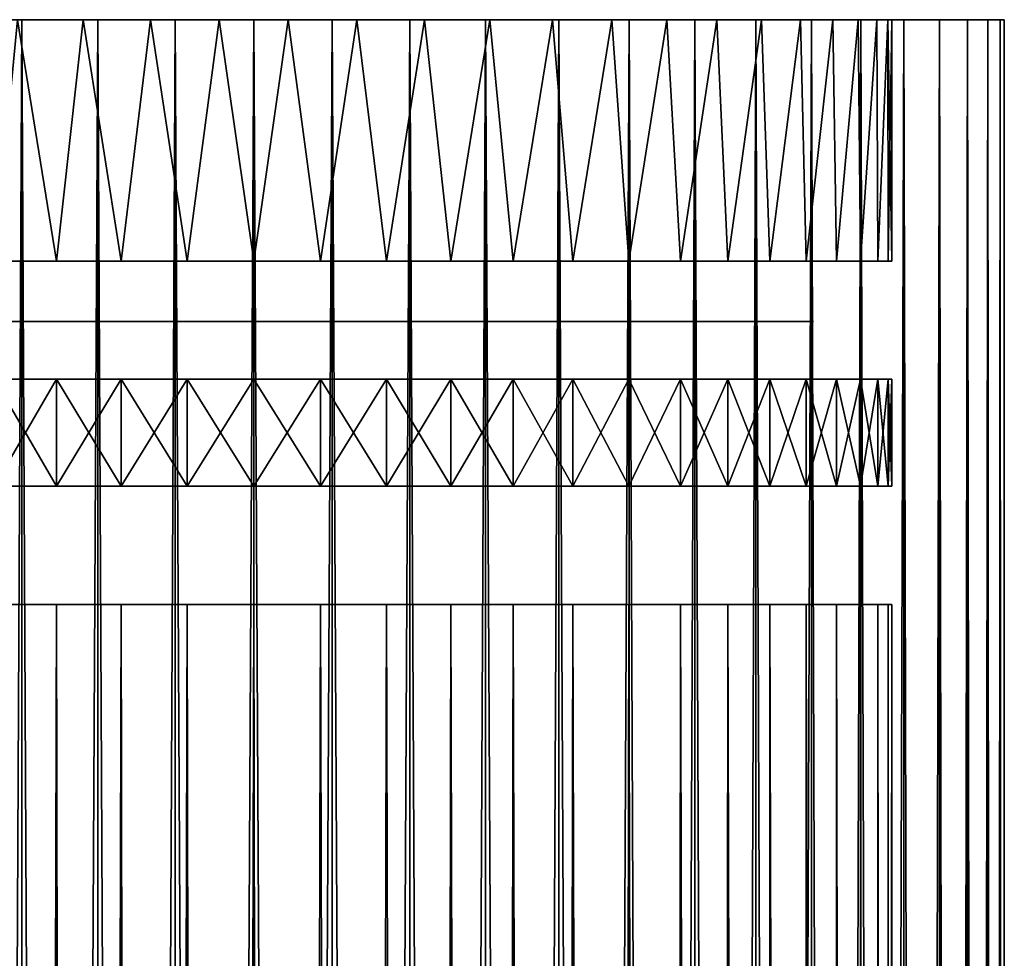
# Model space of a CAD drawing. Header units: millimetres. Extents: x -10 to 10, y 200 to 400.
# Tile 10 of 10: x -3 to 10, y 388 to 400. Entities that reach past the tile are written whole.
import ezdxf

# ---------------------------------------------------------------- set-up
doc = ezdxf.new("R2010")
doc.units = ezdxf.units.MM
doc.header["$LTSCALE"] = 10.936259
for name, color, linetype in [('1', 7, 'CONTINUOUS'), ('3', 7, 'CONTINUOUS'), ('4', 7, 'CONTINUOUS'), ('5', 7, 'CONTINUOUS'), ('6', 7, 'CONTINUOUS'), ('7', 7, 'CONTINUOUS'), ('8', 7, 'CONTINUOUS'), ('9', 7, 'CONTINUOUS')]:
    doc.layers.add(name, color=color, linetype=linetype)

msp = doc.modelspace()

# ---------------------------------------------------------------- linework, layer by layer
at = {"layer": '1', "color": 250, "linetype": 'Continuous', "true_color": 0x1c1c1c}
for points in [[(-2.471, 395.979, -7.044), (-3.243, 395.979, -6.724), (-3.24, 395.979, 6.726), (-2.471, 395.979, -7.044)], [(-2.467, 395.979, 7.046), (-2.471, 395.979, -7.044), (-3.24, 395.979, 6.726), (-2.467, 395.979, 7.046)], [(-1.667, 395.979, -7.276), (-2.471, 395.979, -7.044), (-2.467, 395.979, 7.046), (-1.667, 395.979, -7.276)], [(-1.664, 395.979, 7.277), (-1.667, 395.979, -7.276), (-2.467, 395.979, 7.046), (-1.664, 395.979, 7.277)], [(-0.841, 395.979, -7.417), (-1.667, 395.979, -7.276), (-1.664, 395.979, 7.277), (-0.841, 395.979, -7.417)], [(-0.839, 395.979, 7.417), (-0.841, 395.979, -7.417), (-1.664, 395.979, 7.277), (-0.839, 395.979, 7.417)], [(-0.005, 395.979, -7.464), (-0.841, 395.979, -7.417), (-0.839, 395.979, 7.417), (-0.005, 395.979, -7.464)], [(-0.003, 395.979, 7.464), (-0.005, 395.979, -7.464), (-0.839, 395.979, 7.417), (-0.003, 395.979, 7.464)], [(0.831, 395.979, -7.417), (-0.005, 395.979, -7.464), (-0.003, 395.979, 7.464), (0.831, 395.979, -7.417)], [(0.833, 395.979, 7.417), (0.831, 395.979, -7.417), (-0.003, 395.979, 7.464), (0.833, 395.979, 7.417)], [(1.656, 395.979, -7.277), (0.831, 395.979, -7.417), (0.833, 395.979, 7.417), (1.656, 395.979, -7.277)], [(1.659, 395.979, 7.276), (1.656, 395.979, -7.277), (0.833, 395.979, 7.417), (1.659, 395.979, 7.276)], [(2.459, 395.979, -7.046), (1.656, 395.979, -7.277), (1.659, 395.979, 7.276), (2.459, 395.979, -7.046)], [(2.463, 395.979, 7.044), (2.459, 395.979, -7.046), (1.659, 395.979, 7.276), (2.463, 395.979, 7.044)], [(3.232, 395.979, -6.726), (2.459, 395.979, -7.046), (2.463, 395.979, 7.044), (3.232, 395.979, -6.726)], [(3.235, 395.979, 6.724), (3.232, 395.979, -6.726), (2.463, 395.979, 7.044), (3.235, 395.979, 6.724)], [(3.964, 395.979, -6.322), (3.232, 395.979, -6.726), (3.235, 395.979, 6.724), (3.964, 395.979, -6.322)], [(3.968, 395.979, 6.319), (3.964, 395.979, -6.322), (3.235, 395.979, 6.724), (3.968, 395.979, 6.319)], [(4.646, 395.979, -5.838), (3.964, 395.979, -6.322), (3.968, 395.979, 6.319), (4.646, 395.979, -5.838)], [(4.65, 395.979, 5.835), (4.646, 395.979, -5.838), (3.968, 395.979, 6.319), (4.65, 395.979, 5.835)], [(5.269, 395.979, -5.282), (4.646, 395.979, -5.838), (4.65, 395.979, 5.835), (5.269, 395.979, -5.282)], [(5.274, 395.979, 5.277), (5.269, 395.979, -5.282), (4.65, 395.979, 5.835), (5.274, 395.979, 5.277)], [(5.827, 395.979, -4.659), (5.269, 395.979, -5.282), (5.274, 395.979, 5.277), (5.827, 395.979, -4.659)], [(5.832, 395.979, 4.653), (5.827, 395.979, -4.659), (5.274, 395.979, 5.277), (5.832, 395.979, 4.653)], [(6.312, 395.979, -3.977), (5.827, 395.979, -4.659), (5.832, 395.979, 4.653), (6.312, 395.979, -3.977)], [(6.316, 395.979, 3.97), (6.312, 395.979, -3.977), (5.832, 395.979, 4.653), (6.316, 395.979, 3.97)], [(6.717, 395.979, -3.246), (6.312, 395.979, -3.977), (6.316, 395.979, 3.97), (6.717, 395.979, -3.246)], [(6.72, 395.979, 3.239), (6.717, 395.979, -3.246), (6.316, 395.979, 3.97), (6.72, 395.979, 3.239)], [(7.038, 395.979, -2.472), (6.717, 395.979, -3.246), (6.72, 395.979, 3.239), (7.038, 395.979, -2.472)], [(7.04, 395.979, 2.467), (7.038, 395.979, -2.472), (6.72, 395.979, 3.239), (7.04, 395.979, 2.467)], [(7.271, 395.979, -1.666), (7.038, 395.979, -2.472), (7.04, 395.979, 2.467), (7.271, 395.979, -1.666)], [(7.272, 395.979, 1.662), (7.271, 395.979, -1.666), (7.04, 395.979, 2.467), (7.272, 395.979, 1.662)], [(7.413, 395.979, -0.838), (7.271, 395.979, -1.666), (7.272, 395.979, 1.662), (7.413, 395.979, -0.838)], [(7.413, 395.979, 0.837), (7.413, 395.979, -0.838), (7.272, 395.979, 1.662), (7.413, 395.979, 0.837)], [(7.46, 395.979), (7.413, 395.979, -0.838), (7.413, 395.979, 0.837), (7.46, 395.979)]]:
    msp.add_3dface(points, dxfattribs=at)
at = {"layer": '3', "color": 7, "linetype": 'Continuous', "true_color": 0xe0f2ff}
for points in [[(-5.878, 400, 8.09), (-5, 400, 8.66), (-2.274, 400, 8.19), (-5.878, 400, 8.09)], [(-3.146, 400, 7.896), (-5.878, 400, 8.09), (-2.274, 400, 8.19), (-3.146, 400, 7.896)], [(-5, 400, -8.66), (-5.878, 400, -8.09), (-0.46, 400, -8.488), (-5, 400, -8.66)], [(-0.46, 400, -8.488), (-5.878, 400, -8.09), (-1.375, 400, -8.388), (-0.46, 400, -8.488)], [(-1.375, 400, -8.388), (-5.878, 400, -8.09), (-2.274, 400, -8.19), (-1.375, 400, -8.388)], [(-2.274, 400, -8.19), (-5.878, 400, -8.09), (-3.146, 400, -7.896), (-2.274, 400, -8.19)], [(-4.067, 400, 9.135), (5, 400, 8.66), (-5, 400, 8.66), (-4.067, 400, 9.135)], [(-5, 400, 8.66), (5, 400, 8.66), (0.46, 400, 8.488), (-5, 400, 8.66)], [(-2.274, 400, 8.19), (-5, 400, 8.66), (-1.375, 400, 8.388), (-2.274, 400, 8.19)], [(-1.375, 400, 8.388), (-5, 400, 8.66), (-0.46, 400, 8.488), (-1.375, 400, 8.388)], [(-0.46, 400, 8.488), (-5, 400, 8.66), (0.46, 400, 8.488), (-0.46, 400, 8.488)], [(-4.067, 400, -9.135), (-5, 400, -8.66), (4.067, 400, -9.135), (-4.067, 400, -9.135)], [(4.067, 400, -9.135), (-5, 400, -8.66), (5, 400, -8.66), (4.067, 400, -9.135)], [(5, 400, -8.66), (-5, 400, -8.66), (-0.46, 400, -8.488), (5, 400, -8.66)], [(4.067, 400, 9.135), (5, 400, 8.66), (-4.067, 400, 9.135), (4.067, 400, 9.135)], [(-3.09, 400, 9.511), (4.067, 400, 9.135), (-4.067, 400, 9.135), (-3.09, 400, 9.511)], [(-3.09, 400, -9.511), (-4.067, 400, -9.135), (3.09, 400, -9.511), (-3.09, 400, -9.511)], [(3.09, 400, -9.511), (-4.067, 400, -9.135), (4.067, 400, -9.135), (3.09, 400, -9.511)], [(3.09, 400, 9.511), (4.067, 400, 9.135), (-3.09, 400, 9.511), (3.09, 400, 9.511)], [(-2.079, 400, 9.781), (3.09, 400, 9.511), (-3.09, 400, 9.511), (-2.079, 400, 9.781)], [(-2.079, 400, -9.781), (-3.09, 400, -9.511), (2.079, 400, -9.781), (-2.079, 400, -9.781)], [(2.079, 400, -9.781), (-3.09, 400, -9.511), (3.09, 400, -9.511), (2.079, 400, -9.781)], [(2.079, 400, 9.781), (3.09, 400, 9.511), (-2.079, 400, 9.781), (2.079, 400, 9.781)], [(-1.045, 400, 9.945), (2.079, 400, 9.781), (-2.079, 400, 9.781), (-1.045, 400, 9.945)], [(-1.045, 400, -9.945), (-2.079, 400, -9.781), (1.045, 400, -9.945), (-1.045, 400, -9.945)], [(1.045, 400, -9.945), (-2.079, 400, -9.781), (2.079, 400, -9.781), (1.045, 400, -9.945)], [(1.045, 400, 9.945), (2.079, 400, 9.781), (-1.045, 400, 9.945), (1.045, 400, 9.945)], [(0, 400, 10), (1.045, 400, 9.945), (-1.045, 400, 9.945), (0, 400, 10)], [(0, 400, -10), (-1.045, 400, -9.945), (1.045, 400, -9.945), (0, 400, -10)], [(0.46, 400, -8.488), (5, 400, -8.66), (-0.46, 400, -8.488), (0.46, 400, -8.488)], [(5, 400, 8.66), (5.878, 400, 8.09), (0.46, 400, 8.488), (5, 400, 8.66)], [(0.46, 400, 8.488), (5.878, 400, 8.09), (1.375, 400, 8.388), (0.46, 400, 8.488)], [(1.375, 400, -8.388), (5, 400, -8.66), (0.46, 400, -8.488), (1.375, 400, -8.388)], [(1.375, 400, 8.388), (5.878, 400, 8.09), (2.274, 400, 8.19), (1.375, 400, 8.388)], [(2.274, 400, -8.19), (5, 400, -8.66), (1.375, 400, -8.388), (2.274, 400, -8.19)], [(2.274, 400, 8.19), (5.878, 400, 8.09), (3.146, 400, 7.896), (2.274, 400, 8.19)], [(5.878, 400, -8.09), (5, 400, -8.66), (2.274, 400, -8.19), (5.878, 400, -8.09)], [(3.146, 400, -7.896), (5.878, 400, -8.09), (2.274, 400, -8.19), (3.146, 400, -7.896)], [(5.878, 400, 8.09), (6.691, 400, 7.431), (3.146, 400, 7.896), (5.878, 400, 8.09)], [(3.146, 400, 7.896), (6.691, 400, 7.431), (3.981, 400, 7.51), (3.146, 400, 7.896)], [(3.981, 400, -7.51), (5.878, 400, -8.09), (3.146, 400, -7.896), (3.981, 400, -7.51)], [(3.981, 400, 7.51), (6.691, 400, 7.431), (4.77, 400, 7.035), (3.981, 400, 7.51)], [(6.691, 400, -7.431), (5.878, 400, -8.09), (3.981, 400, -7.51), (6.691, 400, -7.431)], [(4.77, 400, -7.035), (6.691, 400, -7.431), (3.981, 400, -7.51), (4.77, 400, -7.035)], [(6.691, 400, 7.431), (7.431, 400, 6.691), (4.77, 400, 7.035), (6.691, 400, 7.431)], [(4.77, 400, 7.035), (7.431, 400, 6.691), (5.503, 400, 6.478), (4.77, 400, 7.035)], [(7.431, 400, -6.691), (6.691, 400, -7.431), (4.77, 400, -7.035), (7.431, 400, -6.691)], [(5.503, 400, -6.478), (7.431, 400, -6.691), (4.77, 400, -7.035), (5.503, 400, -6.478)], [(7.431, 400, 6.691), (8.09, 400, 5.878), (5.503, 400, 6.478), (7.431, 400, 6.691)], [(5.503, 400, 6.478), (8.09, 400, 5.878), (6.171, 400, 5.845), (5.503, 400, 6.478)], [(8.09, 400, -5.878), (7.431, 400, -6.691), (5.503, 400, -6.478), (8.09, 400, -5.878)], [(6.171, 400, -5.845), (8.09, 400, -5.878), (5.503, 400, -6.478), (6.171, 400, -5.845)], [(8.09, 400, 5.878), (8.66, 400, 5), (6.171, 400, 5.845), (8.09, 400, 5.878)], [(6.171, 400, 5.845), (8.66, 400, 5), (6.767, 400, 5.144), (6.171, 400, 5.845)], [(6.767, 400, -5.144), (8.09, 400, -5.878), (6.171, 400, -5.845), (6.767, 400, -5.144)], [(6.767, 400, 5.144), (8.66, 400, 5), (7.283, 400, 4.382), (6.767, 400, 5.144)], [(8.66, 400, -5), (8.09, 400, -5.878), (6.767, 400, -5.144), (8.66, 400, -5)], [(7.283, 400, -4.382), (8.66, 400, -5), (6.767, 400, -5.144), (7.283, 400, -4.382)], [(8.66, 400, 5), (9.135, 400, 4.067), (7.283, 400, 4.382), (8.66, 400, 5)], [(7.283, 400, 4.382), (9.135, 400, 4.067), (7.714, 400, 3.569), (7.283, 400, 4.382)], [(9.135, 400, -4.067), (8.66, 400, -5), (7.283, 400, -4.382), (9.135, 400, -4.067)], [(7.714, 400, -3.569), (9.135, 400, -4.067), (7.283, 400, -4.382), (7.714, 400, -3.569)], [(9.135, 400, 4.067), (9.511, 400, 3.09), (7.714, 400, 3.569), (9.135, 400, 4.067)], [(7.714, 400, 3.569), (9.511, 400, 3.09), (8.055, 400, 2.714), (7.714, 400, 3.569)], [(9.511, 400, -3.09), (9.135, 400, -4.067), (7.714, 400, -3.569), (9.511, 400, -3.09)], [(8.055, 400, -2.714), (9.511, 400, -3.09), (7.714, 400, -3.569), (8.055, 400, -2.714)], [(9.511, 400, 3.09), (9.781, 400, 2.079), (8.055, 400, 2.714), (9.511, 400, 3.09)], [(8.055, 400, 2.714), (9.781, 400, 2.079), (8.301, 400, 1.827), (8.055, 400, 2.714)], [(9.781, 400, -2.079), (9.511, 400, -3.09), (8.055, 400, -2.714), (9.781, 400, -2.079)], [(8.301, 400, -1.827), (9.781, 400, -2.079), (8.055, 400, -2.714), (8.301, 400, -1.827)], [(9.781, 400, 2.079), (9.945, 400, 1.045), (8.301, 400, 1.827), (9.781, 400, 2.079)], [(8.301, 400, 1.827), (9.945, 400, 1.045), (8.45, 400, 0.919), (8.301, 400, 1.827)], [(9.945, 400, -1.045), (9.781, 400, -2.079), (8.301, 400, -1.827), (9.945, 400, -1.045)], [(8.45, 400, -0.919), (9.945, 400, -1.045), (8.301, 400, -1.827), (8.45, 400, -0.919)], [(9.945, 400, 1.045), (10, 400), (8.45, 400, 0.919), (9.945, 400, 1.045)], [(10, 400), (8.5, 400), (8.45, 400, 0.919), (10, 400)], [(8.5, 400), (9.945, 400, -1.045), (8.45, 400, -0.919), (8.5, 400)], [(10, 400), (9.945, 400, -1.045), (8.5, 400), (10, 400)]]:
    msp.add_3dface(points, dxfattribs=at)
at = {"layer": '4', "color": 7, "linetype": 'Continuous', "true_color": 0xe0f2ff}
for points in [[(-3.09, 200, -9.511), (-4.067, 200, -9.135), (-3.09, 400, -9.511), (-3.09, 200, -9.511)], [(-4.067, 200, -9.135), (-4.067, 400, -9.135), (-3.09, 400, -9.511), (-4.067, 200, -9.135)], [(-2.079, 200, -9.781), (-3.09, 200, -9.511), (-2.079, 400, -9.781), (-2.079, 200, -9.781)], [(-3.09, 200, -9.511), (-3.09, 400, -9.511), (-2.079, 400, -9.781), (-3.09, 200, -9.511)], [(-1.045, 200, -9.945), (-2.079, 200, -9.781), (-1.045, 400, -9.945), (-1.045, 200, -9.945)], [(-2.079, 200, -9.781), (-2.079, 400, -9.781), (-1.045, 400, -9.945), (-2.079, 200, -9.781)], [(0, 200, -10), (-1.045, 200, -9.945), (0, 400, -10), (0, 200, -10)], [(-1.045, 200, -9.945), (-1.045, 400, -9.945), (0, 400, -10), (-1.045, 200, -9.945)], [(1.045, 200, -9.945), (0, 200, -10), (1.045, 400, -9.945), (1.045, 200, -9.945)], [(0, 200, -10), (0, 400, -10), (1.045, 400, -9.945), (0, 200, -10)], [(2.079, 200, -9.781), (1.045, 200, -9.945), (2.079, 400, -9.781), (2.079, 200, -9.781)], [(1.045, 200, -9.945), (1.045, 400, -9.945), (2.079, 400, -9.781), (1.045, 200, -9.945)], [(3.09, 200, -9.511), (2.079, 200, -9.781), (3.09, 400, -9.511), (3.09, 200, -9.511)], [(2.079, 200, -9.781), (2.079, 400, -9.781), (3.09, 400, -9.511), (2.079, 200, -9.781)], [(4.067, 200, -9.135), (3.09, 200, -9.511), (4.067, 400, -9.135), (4.067, 200, -9.135)], [(3.09, 200, -9.511), (3.09, 400, -9.511), (4.067, 400, -9.135), (3.09, 200, -9.511)], [(5, 200, -8.66), (4.067, 200, -9.135), (5, 400, -8.66), (5, 200, -8.66)], [(4.067, 200, -9.135), (4.067, 400, -9.135), (5, 400, -8.66), (4.067, 200, -9.135)], [(5.878, 200, -8.09), (5, 200, -8.66), (5.878, 400, -8.09), (5.878, 200, -8.09)], [(5, 200, -8.66), (5, 400, -8.66), (5.878, 400, -8.09), (5, 200, -8.66)], [(6.691, 200, -7.431), (5.878, 200, -8.09), (6.691, 400, -7.431), (6.691, 200, -7.431)], [(5.878, 200, -8.09), (5.878, 400, -8.09), (6.691, 400, -7.431), (5.878, 200, -8.09)], [(7.431, 200, -6.691), (6.691, 200, -7.431), (7.431, 400, -6.691), (7.431, 200, -6.691)], [(6.691, 200, -7.431), (6.691, 400, -7.431), (7.431, 400, -6.691), (6.691, 200, -7.431)], [(8.09, 200, -5.878), (7.431, 200, -6.691), (8.09, 400, -5.878), (8.09, 200, -5.878)], [(7.431, 200, -6.691), (7.431, 400, -6.691), (8.09, 400, -5.878), (7.431, 200, -6.691)], [(8.66, 200, -5), (8.09, 200, -5.878), (8.66, 400, -5), (8.66, 200, -5)], [(8.09, 200, -5.878), (8.09, 400, -5.878), (8.66, 400, -5), (8.09, 200, -5.878)], [(9.135, 200, -4.067), (8.66, 200, -5), (9.135, 400, -4.067), (9.135, 200, -4.067)], [(8.66, 200, -5), (8.66, 400, -5), (9.135, 400, -4.067), (8.66, 200, -5)], [(9.511, 200, -3.09), (9.135, 200, -4.067), (9.511, 400, -3.09), (9.511, 200, -3.09)], [(9.135, 200, -4.067), (9.135, 400, -4.067), (9.511, 400, -3.09), (9.135, 200, -4.067)], [(9.781, 200, -2.079), (9.511, 200, -3.09), (9.781, 400, -2.079), (9.781, 200, -2.079)], [(9.511, 200, -3.09), (9.511, 400, -3.09), (9.781, 400, -2.079), (9.511, 200, -3.09)], [(9.945, 200, -1.045), (9.781, 200, -2.079), (9.945, 400, -1.045), (9.945, 200, -1.045)], [(9.781, 200, -2.079), (9.781, 400, -2.079), (9.945, 400, -1.045), (9.781, 200, -2.079)], [(10, 200), (9.945, 200, -1.045), (10, 400), (10, 200)], [(10, 400), (9.945, 200, -1.045), (9.945, 400, -1.045), (10, 400)]]:
    msp.add_3dface(points, dxfattribs=at)
at = {"layer": '5', "color": 7, "linetype": 'Continuous', "true_color": 0xe0f2ff}
for points in [[(-4.067, 200, 9.135), (-3.09, 200, 9.511), (-4.067, 400, 9.135), (-4.067, 200, 9.135)], [(-3.09, 200, 9.511), (-3.09, 400, 9.511), (-4.067, 400, 9.135), (-3.09, 200, 9.511)], [(-3.09, 200, 9.511), (-2.079, 200, 9.781), (-3.09, 400, 9.511), (-3.09, 200, 9.511)], [(-2.079, 200, 9.781), (-2.079, 400, 9.781), (-3.09, 400, 9.511), (-2.079, 200, 9.781)], [(-2.079, 200, 9.781), (-1.045, 200, 9.945), (-2.079, 400, 9.781), (-2.079, 200, 9.781)], [(-1.045, 200, 9.945), (-1.045, 400, 9.945), (-2.079, 400, 9.781), (-1.045, 200, 9.945)], [(-1.045, 200, 9.945), (0, 200, 10), (-1.045, 400, 9.945), (-1.045, 200, 9.945)], [(0, 200, 10), (0, 400, 10), (-1.045, 400, 9.945), (0, 200, 10)], [(0, 200, 10), (1.045, 200, 9.945), (0, 400, 10), (0, 200, 10)], [(1.045, 200, 9.945), (1.045, 400, 9.945), (0, 400, 10), (1.045, 200, 9.945)], [(1.045, 200, 9.945), (2.079, 200, 9.781), (1.045, 400, 9.945), (1.045, 200, 9.945)], [(2.079, 200, 9.781), (2.079, 400, 9.781), (1.045, 400, 9.945), (2.079, 200, 9.781)], [(2.079, 200, 9.781), (3.09, 200, 9.511), (2.079, 400, 9.781), (2.079, 200, 9.781)], [(3.09, 200, 9.511), (3.09, 400, 9.511), (2.079, 400, 9.781), (3.09, 200, 9.511)], [(3.09, 200, 9.511), (4.067, 200, 9.135), (3.09, 400, 9.511), (3.09, 200, 9.511)], [(4.067, 200, 9.135), (4.067, 400, 9.135), (3.09, 400, 9.511), (4.067, 200, 9.135)], [(4.067, 200, 9.135), (5, 200, 8.66), (4.067, 400, 9.135), (4.067, 200, 9.135)], [(5, 200, 8.66), (5, 400, 8.66), (4.067, 400, 9.135), (5, 200, 8.66)], [(5, 200, 8.66), (5.878, 200, 8.09), (5, 400, 8.66), (5, 200, 8.66)], [(5.878, 200, 8.09), (5.878, 400, 8.09), (5, 400, 8.66), (5.878, 200, 8.09)], [(5.878, 200, 8.09), (6.691, 200, 7.431), (5.878, 400, 8.09), (5.878, 200, 8.09)], [(6.691, 200, 7.431), (6.691, 400, 7.431), (5.878, 400, 8.09), (6.691, 200, 7.431)], [(6.691, 200, 7.431), (7.431, 200, 6.691), (6.691, 400, 7.431), (6.691, 200, 7.431)], [(7.431, 200, 6.691), (7.431, 400, 6.691), (6.691, 400, 7.431), (7.431, 200, 6.691)], [(7.431, 200, 6.691), (8.09, 200, 5.878), (7.431, 400, 6.691), (7.431, 200, 6.691)], [(8.09, 200, 5.878), (8.09, 400, 5.878), (7.431, 400, 6.691), (8.09, 200, 5.878)], [(8.09, 200, 5.878), (8.66, 200, 5), (8.09, 400, 5.878), (8.09, 200, 5.878)], [(8.66, 200, 5), (8.66, 400, 5), (8.09, 400, 5.878), (8.66, 200, 5)], [(8.66, 200, 5), (9.135, 200, 4.067), (8.66, 400, 5), (8.66, 200, 5)], [(9.135, 200, 4.067), (9.135, 400, 4.067), (8.66, 400, 5), (9.135, 200, 4.067)], [(9.135, 200, 4.067), (9.511, 200, 3.09), (9.135, 400, 4.067), (9.135, 200, 4.067)], [(9.511, 200, 3.09), (9.511, 400, 3.09), (9.135, 400, 4.067), (9.511, 200, 3.09)], [(9.511, 200, 3.09), (9.781, 200, 2.079), (9.511, 400, 3.09), (9.511, 200, 3.09)], [(9.781, 200, 2.079), (9.781, 400, 2.079), (9.511, 400, 3.09), (9.781, 200, 2.079)], [(9.781, 200, 2.079), (9.945, 200, 1.045), (9.781, 400, 2.079), (9.781, 200, 2.079)], [(9.945, 200, 1.045), (9.945, 400, 1.045), (9.781, 400, 2.079), (9.945, 200, 1.045)], [(9.945, 200, 1.045), (10, 200), (9.945, 400, 1.045), (9.945, 200, 1.045)], [(10, 200), (10, 400), (9.945, 400, 1.045), (10, 200)]]:
    msp.add_3dface(points, dxfattribs=at)
at = {"layer": '6', "color": 7, "linetype": 'Continuous', "true_color": 0xe0f2ff}
for points in [[(-2.627, 396.786, -8.084), (-3.146, 400, -7.896), (-3.457, 396.786, -7.765), (-2.627, 396.786, -8.084)], [(-2.274, 400, -8.19), (-3.146, 400, -7.896), (-2.627, 396.786, -8.084), (-2.274, 400, -8.19)], [(-1.767, 396.786, -8.314), (-2.274, 400, -8.19), (-2.627, 396.786, -8.084), (-1.767, 396.786, -8.314)], [(-1.375, 400, -8.388), (-2.274, 400, -8.19), (-1.767, 396.786, -8.314), (-1.375, 400, -8.388)], [(-0.888, 396.786, -8.453), (-1.375, 400, -8.388), (-1.767, 396.786, -8.314), (-0.888, 396.786, -8.453)], [(-0.46, 400, -8.488), (-1.375, 400, -8.388), (-0.888, 396.786, -8.453), (-0.46, 400, -8.488)], [(0, 396.786, -8.5), (-0.46, 400, -8.488), (-0.888, 396.786, -8.453), (0, 396.786, -8.5)], [(0.46, 400, -8.488), (-0.46, 400, -8.488), (0, 396.786, -8.5), (0.46, 400, -8.488)], [(0.888, 396.786, -8.453), (0.46, 400, -8.488), (0, 396.786, -8.5), (0.888, 396.786, -8.453)], [(1.375, 400, -8.388), (0.46, 400, -8.488), (0.888, 396.786, -8.453), (1.375, 400, -8.388)], [(1.767, 396.786, -8.314), (1.375, 400, -8.388), (0.888, 396.786, -8.453), (1.767, 396.786, -8.314)], [(2.274, 400, -8.19), (1.375, 400, -8.388), (1.767, 396.786, -8.314), (2.274, 400, -8.19)], [(2.627, 396.786, -8.084), (2.274, 400, -8.19), (1.767, 396.786, -8.314), (2.627, 396.786, -8.084)], [(3.146, 400, -7.896), (2.274, 400, -8.19), (2.627, 396.786, -8.084), (3.146, 400, -7.896)], [(3.457, 396.786, -7.765), (3.146, 400, -7.896), (2.627, 396.786, -8.084), (3.457, 396.786, -7.765)], [(3.981, 400, -7.51), (3.146, 400, -7.896), (3.457, 396.786, -7.765), (3.981, 400, -7.51)], [(4.25, 396.786, -7.361), (3.981, 400, -7.51), (3.457, 396.786, -7.765), (4.25, 396.786, -7.361)], [(4.77, 400, -7.035), (3.981, 400, -7.51), (4.25, 396.786, -7.361), (4.77, 400, -7.035)], [(4.996, 396.786, -6.877), (4.77, 400, -7.035), (4.25, 396.786, -7.361), (4.996, 396.786, -6.877)], [(5.503, 400, -6.478), (4.77, 400, -7.035), (4.996, 396.786, -6.877), (5.503, 400, -6.478)], [(5.688, 396.786, -6.317), (5.503, 400, -6.478), (4.996, 396.786, -6.877), (5.688, 396.786, -6.317)], [(6.171, 400, -5.845), (5.503, 400, -6.478), (5.688, 396.786, -6.317), (6.171, 400, -5.845)], [(6.317, 396.786, -5.688), (6.171, 400, -5.845), (5.688, 396.786, -6.317), (6.317, 396.786, -5.688)], [(6.767, 400, -5.144), (6.171, 400, -5.845), (6.317, 396.786, -5.688), (6.767, 400, -5.144)], [(6.877, 396.786, -4.996), (6.767, 400, -5.144), (6.317, 396.786, -5.688), (6.877, 396.786, -4.996)], [(7.283, 400, -4.382), (6.767, 400, -5.144), (6.877, 396.786, -4.996), (7.283, 400, -4.382)], [(7.361, 396.786, -4.25), (7.283, 400, -4.382), (6.877, 396.786, -4.996), (7.361, 396.786, -4.25)], [(7.714, 400, -3.569), (7.283, 400, -4.382), (7.361, 396.786, -4.25), (7.714, 400, -3.569)], [(7.765, 396.786, -3.457), (7.714, 400, -3.569), (7.361, 396.786, -4.25), (7.765, 396.786, -3.457)], [(8.055, 400, -2.714), (7.714, 400, -3.569), (7.765, 396.786, -3.457), (8.055, 400, -2.714)], [(8.084, 396.786, -2.627), (8.055, 400, -2.714), (7.765, 396.786, -3.457), (8.084, 396.786, -2.627)], [(8.301, 400, -1.827), (8.055, 400, -2.714), (8.084, 396.786, -2.627), (8.301, 400, -1.827)], [(8.314, 396.786, -1.767), (8.301, 400, -1.827), (8.084, 396.786, -2.627), (8.314, 396.786, -1.767)], [(8.45, 400, -0.919), (8.301, 400, -1.827), (8.314, 396.786, -1.767), (8.45, 400, -0.919)], [(8.453, 396.786, -0.888), (8.45, 400, -0.919), (8.314, 396.786, -1.767), (8.453, 396.786, -0.888)], [(8.5, 400), (8.45, 400, -0.919), (8.5, 396.786), (8.5, 400)], [(8.5, 396.786), (8.45, 400, -0.919), (8.453, 396.786, -0.888), (8.5, 396.786)], [(-3.457, 392.214, -7.765), (-3.146, 200, -7.896), (-2.627, 392.214, -8.084), (-3.457, 392.214, -7.765)], [(-3.146, 200, -7.896), (-2.274, 200, -8.19), (-2.627, 392.214, -8.084), (-3.146, 200, -7.896)], [(-2.627, 392.214, -8.084), (-2.274, 200, -8.19), (-1.767, 392.214, -8.314), (-2.627, 392.214, -8.084)], [(-2.274, 200, -8.19), (-1.375, 200, -8.388), (-1.767, 392.214, -8.314), (-2.274, 200, -8.19)], [(-1.767, 392.214, -8.314), (-1.375, 200, -8.388), (-0.888, 392.214, -8.453), (-1.767, 392.214, -8.314)], [(-1.375, 200, -8.388), (-0.46, 200, -8.488), (-0.888, 392.214, -8.453), (-1.375, 200, -8.388)], [(-0.888, 392.214, -8.453), (-0.46, 200, -8.488), (0, 392.214, -8.5), (-0.888, 392.214, -8.453)], [(-0.46, 200, -8.488), (0.46, 200, -8.488), (0, 392.214, -8.5), (-0.46, 200, -8.488)], [(0, 392.214, -8.5), (0.46, 200, -8.488), (0.888, 392.214, -8.453), (0, 392.214, -8.5)], [(0.46, 200, -8.488), (1.375, 200, -8.388), (0.888, 392.214, -8.453), (0.46, 200, -8.488)], [(0.888, 392.214, -8.453), (1.375, 200, -8.388), (1.767, 392.214, -8.314), (0.888, 392.214, -8.453)], [(1.375, 200, -8.388), (2.274, 200, -8.19), (1.767, 392.214, -8.314), (1.375, 200, -8.388)], [(1.767, 392.214, -8.314), (2.274, 200, -8.19), (2.627, 392.214, -8.084), (1.767, 392.214, -8.314)], [(2.274, 200, -8.19), (3.146, 200, -7.896), (2.627, 392.214, -8.084), (2.274, 200, -8.19)], [(2.627, 392.214, -8.084), (3.146, 200, -7.896), (3.457, 392.214, -7.765), (2.627, 392.214, -8.084)], [(3.146, 200, -7.896), (3.981, 200, -7.51), (3.457, 392.214, -7.765), (3.146, 200, -7.896)], [(3.457, 392.214, -7.765), (3.981, 200, -7.51), (4.25, 392.214, -7.361), (3.457, 392.214, -7.765)], [(3.981, 200, -7.51), (4.77, 200, -7.035), (4.25, 392.214, -7.361), (3.981, 200, -7.51)], [(4.25, 392.214, -7.361), (4.77, 200, -7.035), (4.996, 392.214, -6.877), (4.25, 392.214, -7.361)], [(4.77, 200, -7.035), (5.503, 200, -6.478), (4.996, 392.214, -6.877), (4.77, 200, -7.035)], [(4.996, 392.214, -6.877), (5.503, 200, -6.478), (5.688, 392.214, -6.317), (4.996, 392.214, -6.877)], [(5.503, 200, -6.478), (6.171, 200, -5.845), (5.688, 392.214, -6.317), (5.503, 200, -6.478)], [(5.688, 392.214, -6.317), (6.171, 200, -5.845), (6.317, 392.214, -5.688), (5.688, 392.214, -6.317)], [(6.171, 200, -5.845), (6.767, 200, -5.144), (6.317, 392.214, -5.688), (6.171, 200, -5.845)], [(6.317, 392.214, -5.688), (6.767, 200, -5.144), (6.877, 392.214, -4.996), (6.317, 392.214, -5.688)], [(6.767, 200, -5.144), (7.283, 200, -4.382), (6.877, 392.214, -4.996), (6.767, 200, -5.144)], [(6.877, 392.214, -4.996), (7.283, 200, -4.382), (7.361, 392.214, -4.25), (6.877, 392.214, -4.996)], [(7.283, 200, -4.382), (7.714, 200, -3.569), (7.361, 392.214, -4.25), (7.283, 200, -4.382)], [(7.361, 392.214, -4.25), (7.714, 200, -3.569), (7.765, 392.214, -3.457), (7.361, 392.214, -4.25)], [(7.714, 200, -3.569), (8.055, 200, -2.714), (7.765, 392.214, -3.457), (7.714, 200, -3.569)], [(7.765, 392.214, -3.457), (8.055, 200, -2.714), (8.084, 392.214, -2.627), (7.765, 392.214, -3.457)], [(8.055, 200, -2.714), (8.301, 200, -1.827), (8.084, 392.214, -2.627), (8.055, 200, -2.714)], [(8.084, 392.214, -2.627), (8.301, 200, -1.827), (8.314, 392.214, -1.767), (8.084, 392.214, -2.627)], [(8.301, 200, -1.827), (8.45, 200, -0.919), (8.314, 392.214, -1.767), (8.301, 200, -1.827)], [(8.314, 392.214, -1.767), (8.45, 200, -0.919), (8.453, 392.214, -0.888), (8.314, 392.214, -1.767)], [(8.45, 200, -0.919), (8.5, 200), (8.453, 392.214, -0.888), (8.45, 200, -0.919)], [(8.453, 392.214, -0.888), (8.5, 200), (8.5, 392.214), (8.453, 392.214, -0.888)]]:
    msp.add_3dface(points, dxfattribs=at)
at = {"layer": '7', "color": 7, "linetype": 'Continuous', "true_color": 0xe0f2ff}
for points in [[(-3.457, 396.786, 7.765), (-3.146, 400, 7.896), (-2.627, 396.786, 8.084), (-3.457, 396.786, 7.765)], [(-3.146, 400, 7.896), (-2.274, 400, 8.19), (-2.627, 396.786, 8.084), (-3.146, 400, 7.896)], [(-2.627, 396.786, 8.084), (-2.274, 400, 8.19), (-1.767, 396.786, 8.314), (-2.627, 396.786, 8.084)], [(-2.274, 400, 8.19), (-1.375, 400, 8.388), (-1.767, 396.786, 8.314), (-2.274, 400, 8.19)], [(-1.767, 396.786, 8.314), (-1.375, 400, 8.388), (-0.888, 396.786, 8.453), (-1.767, 396.786, 8.314)], [(-1.375, 400, 8.388), (-0.46, 400, 8.488), (-0.888, 396.786, 8.453), (-1.375, 400, 8.388)], [(-0.46, 400, 8.488), (0, 396.786, 8.5), (-0.888, 396.786, 8.453), (-0.46, 400, 8.488)], [(-0.46, 400, 8.488), (0.46, 400, 8.488), (0, 396.786, 8.5), (-0.46, 400, 8.488)], [(0, 396.786, 8.5), (0.46, 400, 8.488), (0.888, 396.786, 8.453), (0, 396.786, 8.5)], [(0.46, 400, 8.488), (1.375, 400, 8.388), (0.888, 396.786, 8.453), (0.46, 400, 8.488)], [(0.888, 396.786, 8.453), (1.375, 400, 8.388), (1.767, 396.786, 8.314), (0.888, 396.786, 8.453)], [(1.375, 400, 8.388), (2.274, 400, 8.19), (1.767, 396.786, 8.314), (1.375, 400, 8.388)], [(1.767, 396.786, 8.314), (2.274, 400, 8.19), (2.627, 396.786, 8.084), (1.767, 396.786, 8.314)], [(2.274, 400, 8.19), (3.146, 400, 7.896), (2.627, 396.786, 8.084), (2.274, 400, 8.19)], [(2.627, 396.786, 8.084), (3.146, 400, 7.896), (3.457, 396.786, 7.765), (2.627, 396.786, 8.084)], [(3.146, 400, 7.896), (3.981, 400, 7.51), (3.457, 396.786, 7.765), (3.146, 400, 7.896)], [(3.457, 396.786, 7.765), (3.981, 400, 7.51), (4.25, 396.786, 7.361), (3.457, 396.786, 7.765)], [(3.981, 400, 7.51), (4.77, 400, 7.035), (4.25, 396.786, 7.361), (3.981, 400, 7.51)], [(4.25, 396.786, 7.361), (4.77, 400, 7.035), (4.996, 396.786, 6.877), (4.25, 396.786, 7.361)], [(4.77, 400, 7.035), (5.503, 400, 6.478), (4.996, 396.786, 6.877), (4.77, 400, 7.035)], [(4.996, 396.786, 6.877), (5.503, 400, 6.478), (5.688, 396.786, 6.317), (4.996, 396.786, 6.877)], [(5.503, 400, 6.478), (6.171, 400, 5.845), (5.688, 396.786, 6.317), (5.503, 400, 6.478)], [(5.688, 396.786, 6.317), (6.171, 400, 5.845), (6.317, 396.786, 5.688), (5.688, 396.786, 6.317)], [(6.171, 400, 5.845), (6.767, 400, 5.144), (6.317, 396.786, 5.688), (6.171, 400, 5.845)], [(6.317, 396.786, 5.688), (6.767, 400, 5.144), (6.877, 396.786, 4.996), (6.317, 396.786, 5.688)], [(6.767, 400, 5.144), (7.283, 400, 4.382), (6.877, 396.786, 4.996), (6.767, 400, 5.144)], [(6.877, 396.786, 4.996), (7.283, 400, 4.382), (7.361, 396.786, 4.25), (6.877, 396.786, 4.996)], [(7.283, 400, 4.382), (7.714, 400, 3.569), (7.361, 396.786, 4.25), (7.283, 400, 4.382)], [(7.361, 396.786, 4.25), (7.714, 400, 3.569), (7.765, 396.786, 3.457), (7.361, 396.786, 4.25)], [(7.714, 400, 3.569), (8.055, 400, 2.714), (7.765, 396.786, 3.457), (7.714, 400, 3.569)], [(7.765, 396.786, 3.457), (8.055, 400, 2.714), (8.084, 396.786, 2.627), (7.765, 396.786, 3.457)], [(8.055, 400, 2.714), (8.301, 400, 1.827), (8.084, 396.786, 2.627), (8.055, 400, 2.714)], [(8.084, 396.786, 2.627), (8.301, 400, 1.827), (8.314, 396.786, 1.767), (8.084, 396.786, 2.627)], [(8.301, 400, 1.827), (8.45, 400, 0.919), (8.314, 396.786, 1.767), (8.301, 400, 1.827)], [(8.314, 396.786, 1.767), (8.45, 400, 0.919), (8.453, 396.786, 0.888), (8.314, 396.786, 1.767)], [(8.45, 400, 0.919), (8.5, 400), (8.453, 396.786, 0.888), (8.45, 400, 0.919)], [(8.5, 400), (8.5, 396.786), (8.453, 396.786, 0.888), (8.5, 400)], [(-2.627, 392.214, 8.084), (-3.146, 200, 7.896), (-3.457, 392.214, 7.765), (-2.627, 392.214, 8.084)], [(-2.274, 200, 8.19), (-3.146, 200, 7.896), (-2.627, 392.214, 8.084), (-2.274, 200, 8.19)], [(-1.767, 392.214, 8.314), (-2.274, 200, 8.19), (-2.627, 392.214, 8.084), (-1.767, 392.214, 8.314)], [(-1.375, 200, 8.388), (-2.274, 200, 8.19), (-1.767, 392.214, 8.314), (-1.375, 200, 8.388)], [(-0.888, 392.214, 8.453), (-1.375, 200, 8.388), (-1.767, 392.214, 8.314), (-0.888, 392.214, 8.453)], [(-0.46, 200, 8.488), (-1.375, 200, 8.388), (-0.888, 392.214, 8.453), (-0.46, 200, 8.488)], [(0, 392.214, 8.5), (-0.46, 200, 8.488), (-0.888, 392.214, 8.453), (0, 392.214, 8.5)], [(0.46, 200, 8.488), (-0.46, 200, 8.488), (0, 392.214, 8.5), (0.46, 200, 8.488)], [(0.888, 392.214, 8.453), (0.46, 200, 8.488), (0, 392.214, 8.5), (0.888, 392.214, 8.453)], [(1.375, 200, 8.388), (0.46, 200, 8.488), (0.888, 392.214, 8.453), (1.375, 200, 8.388)], [(1.767, 392.214, 8.314), (1.375, 200, 8.388), (0.888, 392.214, 8.453), (1.767, 392.214, 8.314)], [(2.274, 200, 8.19), (1.375, 200, 8.388), (1.767, 392.214, 8.314), (2.274, 200, 8.19)], [(2.627, 392.214, 8.084), (2.274, 200, 8.19), (1.767, 392.214, 8.314), (2.627, 392.214, 8.084)], [(3.146, 200, 7.896), (2.274, 200, 8.19), (2.627, 392.214, 8.084), (3.146, 200, 7.896)], [(3.457, 392.214, 7.765), (3.146, 200, 7.896), (2.627, 392.214, 8.084), (3.457, 392.214, 7.765)], [(3.981, 200, 7.51), (3.146, 200, 7.896), (3.457, 392.214, 7.765), (3.981, 200, 7.51)], [(4.25, 392.214, 7.361), (3.981, 200, 7.51), (3.457, 392.214, 7.765), (4.25, 392.214, 7.361)], [(4.77, 200, 7.035), (3.981, 200, 7.51), (4.25, 392.214, 7.361), (4.77, 200, 7.035)], [(4.996, 392.214, 6.877), (4.77, 200, 7.035), (4.25, 392.214, 7.361), (4.996, 392.214, 6.877)], [(5.503, 200, 6.478), (4.77, 200, 7.035), (4.996, 392.214, 6.877), (5.503, 200, 6.478)], [(5.688, 392.214, 6.317), (5.503, 200, 6.478), (4.996, 392.214, 6.877), (5.688, 392.214, 6.317)], [(6.171, 200, 5.845), (5.503, 200, 6.478), (5.688, 392.214, 6.317), (6.171, 200, 5.845)], [(6.317, 392.214, 5.688), (6.171, 200, 5.845), (5.688, 392.214, 6.317), (6.317, 392.214, 5.688)], [(6.767, 200, 5.144), (6.171, 200, 5.845), (6.317, 392.214, 5.688), (6.767, 200, 5.144)], [(6.877, 392.214, 4.996), (6.767, 200, 5.144), (6.317, 392.214, 5.688), (6.877, 392.214, 4.996)], [(7.283, 200, 4.382), (6.767, 200, 5.144), (6.877, 392.214, 4.996), (7.283, 200, 4.382)], [(7.361, 392.214, 4.25), (7.283, 200, 4.382), (6.877, 392.214, 4.996), (7.361, 392.214, 4.25)], [(7.714, 200, 3.569), (7.283, 200, 4.382), (7.361, 392.214, 4.25), (7.714, 200, 3.569)], [(7.765, 392.214, 3.457), (7.714, 200, 3.569), (7.361, 392.214, 4.25), (7.765, 392.214, 3.457)], [(8.055, 200, 2.714), (7.714, 200, 3.569), (7.765, 392.214, 3.457), (8.055, 200, 2.714)], [(8.084, 392.214, 2.627), (8.055, 200, 2.714), (7.765, 392.214, 3.457), (8.084, 392.214, 2.627)], [(8.301, 200, 1.827), (8.055, 200, 2.714), (8.084, 392.214, 2.627), (8.301, 200, 1.827)], [(8.314, 392.214, 1.767), (8.301, 200, 1.827), (8.084, 392.214, 2.627), (8.314, 392.214, 1.767)], [(8.45, 200, 0.919), (8.301, 200, 1.827), (8.314, 392.214, 1.767), (8.45, 200, 0.919)], [(8.453, 392.214, 0.888), (8.45, 200, 0.919), (8.314, 392.214, 1.767), (8.453, 392.214, 0.888)], [(8.5, 200), (8.45, 200, 0.919), (8.5, 392.214), (8.5, 200)], [(8.5, 392.214), (8.45, 200, 0.919), (8.453, 392.214, 0.888), (8.5, 392.214)]]:
    msp.add_3dface(points, dxfattribs=at)
at = {"layer": '8', "color": 7, "linetype": 'Continuous', "true_color": 0xe0f2ff}
for points in [[(-3.457, 393.786, -7.765), (-2.627, 393.786, -8.084), (-3.457, 395.214, -7.765), (-3.457, 393.786, -7.765)], [(-3.457, 395.214, -7.765), (-2.627, 393.786, -8.084), (-2.627, 395.214, -8.084), (-3.457, 395.214, -7.765)], [(-2.627, 393.786, -8.084), (-1.767, 393.786, -8.314), (-2.627, 395.214, -8.084), (-2.627, 393.786, -8.084)], [(-2.627, 395.214, -8.084), (-1.767, 393.786, -8.314), (-1.767, 395.214, -8.314), (-2.627, 395.214, -8.084)], [(-1.767, 393.786, -8.314), (-0.888, 393.786, -8.453), (-1.767, 395.214, -8.314), (-1.767, 393.786, -8.314)], [(-1.767, 395.214, -8.314), (-0.888, 393.786, -8.453), (-0.888, 395.214, -8.453), (-1.767, 395.214, -8.314)], [(-0.888, 393.786, -8.453), (0, 393.786, -8.5), (-0.888, 395.214, -8.453), (-0.888, 393.786, -8.453)], [(-0.888, 395.214, -8.453), (0, 393.786, -8.5), (0, 395.214, -8.5), (-0.888, 395.214, -8.453)], [(0, 393.786, -8.5), (0.888, 393.786, -8.453), (0, 395.214, -8.5), (0, 393.786, -8.5)], [(0, 395.214, -8.5), (0.888, 393.786, -8.453), (0.888, 395.214, -8.453), (0, 395.214, -8.5)], [(0.888, 393.786, -8.453), (1.767, 393.786, -8.314), (0.888, 395.214, -8.453), (0.888, 393.786, -8.453)], [(0.888, 395.214, -8.453), (1.767, 393.786, -8.314), (1.767, 395.214, -8.314), (0.888, 395.214, -8.453)], [(1.767, 393.786, -8.314), (2.627, 393.786, -8.084), (1.767, 395.214, -8.314), (1.767, 393.786, -8.314)], [(1.767, 395.214, -8.314), (2.627, 393.786, -8.084), (2.627, 395.214, -8.084), (1.767, 395.214, -8.314)], [(2.627, 393.786, -8.084), (3.457, 393.786, -7.765), (2.627, 395.214, -8.084), (2.627, 393.786, -8.084)], [(2.627, 395.214, -8.084), (3.457, 393.786, -7.765), (3.457, 395.214, -7.765), (2.627, 395.214, -8.084)], [(3.457, 393.786, -7.765), (4.25, 393.786, -7.361), (3.457, 395.214, -7.765), (3.457, 393.786, -7.765)], [(3.457, 395.214, -7.765), (4.25, 393.786, -7.361), (4.25, 395.214, -7.361), (3.457, 395.214, -7.765)], [(4.25, 393.786, -7.361), (4.996, 393.786, -6.877), (4.25, 395.214, -7.361), (4.25, 393.786, -7.361)], [(4.25, 395.214, -7.361), (4.996, 393.786, -6.877), (4.996, 395.214, -6.877), (4.25, 395.214, -7.361)], [(4.996, 393.786, -6.877), (5.688, 393.786, -6.317), (4.996, 395.214, -6.877), (4.996, 393.786, -6.877)], [(4.996, 395.214, -6.877), (5.688, 393.786, -6.317), (5.688, 395.214, -6.317), (4.996, 395.214, -6.877)], [(5.688, 393.786, -6.317), (6.317, 393.786, -5.688), (5.688, 395.214, -6.317), (5.688, 393.786, -6.317)], [(5.688, 395.214, -6.317), (6.317, 393.786, -5.688), (6.317, 395.214, -5.688), (5.688, 395.214, -6.317)], [(6.317, 393.786, -5.688), (6.877, 393.786, -4.996), (6.317, 395.214, -5.688), (6.317, 393.786, -5.688)], [(6.317, 395.214, -5.688), (6.877, 393.786, -4.996), (6.877, 395.214, -4.996), (6.317, 395.214, -5.688)], [(6.877, 393.786, -4.996), (7.361, 393.786, -4.25), (6.877, 395.214, -4.996), (6.877, 393.786, -4.996)], [(6.877, 395.214, -4.996), (7.361, 393.786, -4.25), (7.361, 395.214, -4.25), (6.877, 395.214, -4.996)], [(7.361, 393.786, -4.25), (7.765, 393.786, -3.457), (7.361, 395.214, -4.25), (7.361, 393.786, -4.25)], [(7.361, 395.214, -4.25), (7.765, 393.786, -3.457), (7.765, 395.214, -3.457), (7.361, 395.214, -4.25)], [(7.765, 393.786, -3.457), (8.084, 393.786, -2.627), (7.765, 395.214, -3.457), (7.765, 393.786, -3.457)], [(7.765, 395.214, -3.457), (8.084, 393.786, -2.627), (8.084, 395.214, -2.627), (7.765, 395.214, -3.457)], [(8.084, 393.786, -2.627), (8.314, 393.786, -1.767), (8.084, 395.214, -2.627), (8.084, 393.786, -2.627)], [(8.084, 395.214, -2.627), (8.314, 393.786, -1.767), (8.314, 395.214, -1.767), (8.084, 395.214, -2.627)], [(8.314, 393.786, -1.767), (8.453, 393.786, -0.888), (8.314, 395.214, -1.767), (8.314, 393.786, -1.767)], [(8.314, 395.214, -1.767), (8.453, 393.786, -0.888), (8.453, 395.214, -0.888), (8.314, 395.214, -1.767)], [(8.453, 393.786, -0.888), (8.5, 393.786), (8.453, 395.214, -0.888), (8.453, 393.786, -0.888)], [(8.453, 395.214, -0.888), (8.5, 393.786), (8.5, 395.214), (8.453, 395.214, -0.888)]]:
    msp.add_3dface(points, dxfattribs=at)
at = {"layer": '9', "color": 7, "linetype": 'Continuous', "true_color": 0xe0f2ff}
for points in [[(-3.457, 395.214, 7.765), (-2.627, 395.214, 8.084), (-3.457, 393.786, 7.765), (-3.457, 395.214, 7.765)], [(-3.457, 393.786, 7.765), (-2.627, 395.214, 8.084), (-2.627, 393.786, 8.084), (-3.457, 393.786, 7.765)], [(-2.627, 395.214, 8.084), (-1.767, 395.214, 8.314), (-2.627, 393.786, 8.084), (-2.627, 395.214, 8.084)], [(-2.627, 393.786, 8.084), (-1.767, 395.214, 8.314), (-1.767, 393.786, 8.314), (-2.627, 393.786, 8.084)], [(-1.767, 395.214, 8.314), (-0.888, 395.214, 8.453), (-1.767, 393.786, 8.314), (-1.767, 395.214, 8.314)], [(-1.767, 393.786, 8.314), (-0.888, 395.214, 8.453), (-0.888, 393.786, 8.453), (-1.767, 393.786, 8.314)], [(-0.888, 395.214, 8.453), (0, 395.214, 8.5), (-0.888, 393.786, 8.453), (-0.888, 395.214, 8.453)], [(-0.888, 393.786, 8.453), (0, 395.214, 8.5), (0, 393.786, 8.5), (-0.888, 393.786, 8.453)], [(0, 395.214, 8.5), (0.888, 395.214, 8.453), (0, 393.786, 8.5), (0, 395.214, 8.5)], [(0, 393.786, 8.5), (0.888, 395.214, 8.453), (0.888, 393.786, 8.453), (0, 393.786, 8.5)], [(0.888, 395.214, 8.453), (1.767, 395.214, 8.314), (0.888, 393.786, 8.453), (0.888, 395.214, 8.453)], [(0.888, 393.786, 8.453), (1.767, 395.214, 8.314), (1.767, 393.786, 8.314), (0.888, 393.786, 8.453)], [(1.767, 395.214, 8.314), (2.627, 395.214, 8.084), (1.767, 393.786, 8.314), (1.767, 395.214, 8.314)], [(1.767, 393.786, 8.314), (2.627, 395.214, 8.084), (2.627, 393.786, 8.084), (1.767, 393.786, 8.314)], [(2.627, 395.214, 8.084), (3.457, 395.214, 7.765), (2.627, 393.786, 8.084), (2.627, 395.214, 8.084)], [(2.627, 393.786, 8.084), (3.457, 395.214, 7.765), (3.457, 393.786, 7.765), (2.627, 393.786, 8.084)], [(3.457, 395.214, 7.765), (4.25, 395.214, 7.361), (3.457, 393.786, 7.765), (3.457, 395.214, 7.765)], [(3.457, 393.786, 7.765), (4.25, 395.214, 7.361), (4.25, 393.786, 7.361), (3.457, 393.786, 7.765)], [(4.25, 395.214, 7.361), (4.996, 395.214, 6.877), (4.25, 393.786, 7.361), (4.25, 395.214, 7.361)], [(4.25, 393.786, 7.361), (4.996, 395.214, 6.877), (4.996, 393.786, 6.877), (4.25, 393.786, 7.361)], [(4.996, 395.214, 6.877), (5.688, 395.214, 6.317), (4.996, 393.786, 6.877), (4.996, 395.214, 6.877)], [(4.996, 393.786, 6.877), (5.688, 395.214, 6.317), (5.688, 393.786, 6.317), (4.996, 393.786, 6.877)], [(5.688, 395.214, 6.317), (6.317, 395.214, 5.688), (5.688, 393.786, 6.317), (5.688, 395.214, 6.317)], [(5.688, 393.786, 6.317), (6.317, 395.214, 5.688), (6.317, 393.786, 5.688), (5.688, 393.786, 6.317)], [(6.317, 395.214, 5.688), (6.877, 395.214, 4.996), (6.317, 393.786, 5.688), (6.317, 395.214, 5.688)], [(6.317, 393.786, 5.688), (6.877, 395.214, 4.996), (6.877, 393.786, 4.996), (6.317, 393.786, 5.688)], [(6.877, 395.214, 4.996), (7.361, 395.214, 4.25), (6.877, 393.786, 4.996), (6.877, 395.214, 4.996)], [(6.877, 393.786, 4.996), (7.361, 395.214, 4.25), (7.361, 393.786, 4.25), (6.877, 393.786, 4.996)], [(7.361, 395.214, 4.25), (7.765, 395.214, 3.457), (7.361, 393.786, 4.25), (7.361, 395.214, 4.25)], [(7.361, 393.786, 4.25), (7.765, 395.214, 3.457), (7.765, 393.786, 3.457), (7.361, 393.786, 4.25)], [(7.765, 395.214, 3.457), (8.084, 395.214, 2.627), (7.765, 393.786, 3.457), (7.765, 395.214, 3.457)], [(7.765, 393.786, 3.457), (8.084, 395.214, 2.627), (8.084, 393.786, 2.627), (7.765, 393.786, 3.457)], [(8.084, 395.214, 2.627), (8.314, 395.214, 1.767), (8.084, 393.786, 2.627), (8.084, 395.214, 2.627)], [(8.084, 393.786, 2.627), (8.314, 395.214, 1.767), (8.314, 393.786, 1.767), (8.084, 393.786, 2.627)], [(8.314, 395.214, 1.767), (8.453, 395.214, 0.888), (8.314, 393.786, 1.767), (8.314, 395.214, 1.767)], [(8.314, 393.786, 1.767), (8.453, 395.214, 0.888), (8.453, 393.786, 0.888), (8.314, 393.786, 1.767)], [(8.5, 395.214), (8.5, 393.786), (8.453, 393.786, 0.888), (8.5, 395.214)], [(8.453, 395.214, 0.888), (8.5, 395.214), (8.453, 393.786, 0.888), (8.453, 395.214, 0.888)]]:
    msp.add_3dface(points, dxfattribs=at)

doc.saveas('drawing.dxf')
